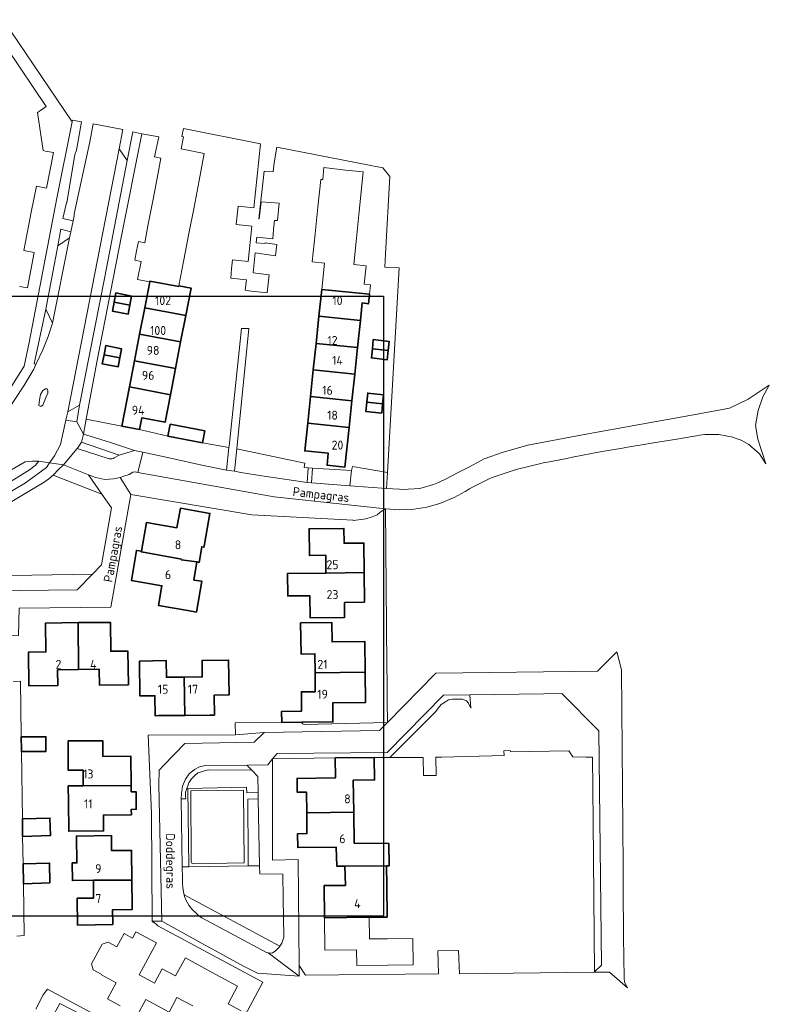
# Model space of a CAD drawing. Header units: metres. Extents: x 247993 to 248761, y 480503 to 480935.
# Tile 12 of 13: x 248427 to 248578, y 480631 to 480828. Entities that reach past the tile are written whole.
import ezdxf
from ezdxf.enums import TextEntityAlignment as Align

# ---------------------------------------------------------------- set-up
doc = ezdxf.new("R2010")
doc.units = ezdxf.units.M
for name, color, linetype, lineweight in [('B-XX-GR-GROENVOORZIENING-GV', 80, 'Continuous', 18), ('B-XX-OG-BEBOUWING-GV', 7, 'Continuous', 35), ('B-XX-OG-BEBOUWING-T18', 10, 'Continuous', 18), ('B-XX-OG-BEBOUWING_LOODS-GV', 7, 'Continuous', 35), ('B-XX-OG-TERREIN_ERF-GV', 7, 'Continuous', 18), ('B-XX-OG-TOPOGRAFIE-T18', 10, 'Continuous', 18), ('B-XX-VH-ONVERHARD-GV', 252, 'Continuous', 18), ('B-XX-VH-VERHARDING_GESLOTEN-GV', 252, 'Continuous', 18), ('B-XX-VH-VERHARDING_OPEN-GV', 252, 'Continuous', 18), ('N-BH-KL-ET_LS_OV_LICHTMAST-S', 7, 'Continuous', 25)]:
    doc.layers.add(name, color=color, linetype=linetype, lineweight=lineweight)
doc.styles.add('NLCS-ISO-M-T18', font='NLCS-ISO.ttf', dxfattribs={"height": 1.8})

msp = doc.modelspace()

# ---------------------------------------------------------------- linework, layer by layer
at = {"layer": 'B-XX-GR-GROENVOORZIENING-GV'}
for points in [[(248425.2, 480754.18), (248428.12, 480758.81), (248429.11, 480763.61), (248434.7, 480792.53), (248437.77, 480807.88), (248423.88, 480828.37)], [(248424.72, 480822.56), (248432.54, 480810.96), (248431.2, 480810.02), (248430.82, 480809.75), (248431.95, 480802.1), (248432.41, 480802.01), (248434.01, 480801.7), (248432.63, 480794.58), (248430.57, 480794.98), (248429.55, 480789.74), (248429.08, 480787.29), (248428.07, 480782.05), (248430.14, 480781.66), (248428.77, 480774.55), (248427.19, 480774.85)], [(248446.19, 480740.44), (248447.22, 480741.01), (248439.6, 480743.59), (248438.81, 480742.4), (248438.75, 480742.33), (248445.19, 480740.27)]]:
    msp.add_lwpolyline(points, dxfattribs=at)
for points in [[(248463.89, 480743.43), (248456.96, 480744.77), (248451.27, 480746.14), (248447.72, 480746.82), (248440.58, 480748.17), (248440.02, 480745.2), (248441.4, 480744.8), (248445.63, 480743.42), (248450.26, 480741.93), (248450.29, 480741.94), (248451.91, 480741.59), (248457.83, 480740.29), (248463.77, 480739), (248468.73, 480738), (248469.21, 480742.51)], [(248439.6, 480743.59), (248447.22, 480741.01), (248450.26, 480741.93), (248445.63, 480743.42), (248441.4, 480744.8), (248440.02, 480745.2)], [(248470.78, 480742.28), (248470.31, 480737.76), (248471.63, 480737.48), (248475.81, 480736.83), (248484.93, 480735.49), (248485.09, 480738.45), (248484.31, 480738.5), (248484.43, 480739.39)], [(248436.01, 480739.01), (248435.03, 480738.09), (248433.96, 480736.99), (248443.73, 480733.17), (248441.03, 480737.05)], [(248485.98, 480738.39), (248485.82, 480735.42), (248493.5, 480734.83), (248493.81, 480737.87)], [(248493.81, 480737.87), (248493.5, 480734.83), (248500.87, 480734.31), (248501.05, 480737.52), (248494, 480738.69)], [(248443.73, 480733.17), (248433.96, 480736.99), (248433.07, 480736.23), (248432.13, 480735.57), (248410.32, 480722.61), (248409.71, 480722.28), (248409.16, 480721.91), (248408.66, 480721.48), (248408.2, 480720.92), (248407.99, 480720.33), (248407.63, 480719.31), (248406.77, 480717.14), (248405.7, 480715.04), (248403.51, 480712), (248401.77, 480710.37), (248400.3, 480709.38), (248399.43, 480708.73), (248399.43, 480707.62), (248414.63, 480715.94), (248419.83, 480718.79), (248421.53, 480716.77), (248441.84, 480717.09), (248443.67, 480718.96), (248445.63, 480730.43)], [(248500.63, 480730.23), (248500.01, 480730.29), (248478.27, 480732.63), (248450.92, 480737.5), (248450.37, 480737.6), (248449.94, 480737.57), (248449.21, 480737.13), (248448.1, 480736.77), (248447.36, 480736.47), (248449.56, 480733.08), (248473.78, 480728.99), (248494.17, 480727.91), (248494.17, 480727.9), (248495.22, 480727.98), (248496.69, 480728.17), (248497.93, 480728.57), (248498.96, 480729), (248499.58, 480729.57)], [(248441.84, 480717.09), (248421.53, 480716.77), (248419.83, 480718.79), (248414.63, 480715.94), (248416.02, 480713.64), (248421.48, 480713.72), (248438.77, 480713.97)], [(248461.15, 480658.36), (248460.96, 480674.1), (248472.76, 480674.34), (248472.8, 480673.24), (248475.08, 480673.31), (248475.02, 480676.47), (248473.8, 480677.76), (248465.19, 480677.81), (248464.51, 480677.68), (248463.73, 480677.42), (248463, 480677.24), (248462.31, 480676.63), (248461.73, 480676), (248461.18, 480675.2), (248460.68, 480673.89), (248460.48, 480673.37), (248460.52, 480672.54), (248460.56, 480672.03), (248459.66, 480671.99), (248459.83, 480658.35)], [(248475.1, 480672.02), (248472.99, 480671.96), (248473.09, 480660.29), (248473.08, 480658.57), (248475.36, 480658.55)], [(248460.24, 480652.77), (248479.44, 480642.47), (248479.82, 480643.06), (248480.22, 480644.26), (248480.1, 480652.1), (248480.02, 480656.87), (248475.39, 480656.96), (248475.36, 480658.55), (248473.08, 480658.57), (248461.15, 480658.36), (248459.83, 480658.35), (248459.83, 480658.21), (248459.9, 480656.21), (248459.9, 480655.03), (248459.99, 480654.24), (248460.12, 480653.34)]]:
    msp.add_lwpolyline(points, close=True, dxfattribs=at)
msp.add_lwpolyline([(248445.19, 480740.27, 0.170742), (248446.19, 480740.44)], format="xyb", dxfattribs=at)
at = {"layer": 'B-XX-OG-BEBOUWING-GV'}
for points in [[(248452.31, 480770.54), (248460.55, 480769.02), (248461.61, 480774.5), (248459.18, 480774.97), (248459.16, 480774.84), (248453.34, 480775.89), (248453.32, 480775.75)], [(248487.29, 480768.87), (248495.59, 480767.98), (248495.96, 480771.52), (248497.25, 480771.37), (248497.45, 480773.27), (248487.85, 480774.21)], [(248446.2, 480771.71), (248449.34, 480771.1), (248449.68, 480772.91), (248446.55, 480773.53)], [(248446.2, 480771.71), (248445.84, 480769.89), (248449, 480769.29), (248449.34, 480771.1)], [(248451.29, 480765.26), (248459.53, 480763.71), (248460.55, 480769.02), (248452.31, 480770.54)], [(248486.71, 480763.4), (248495.02, 480762.61), (248495.59, 480767.98), (248487.29, 480768.87)], [(248459.53, 480763.71), (248451.29, 480765.26), (248450.26, 480759.94), (248458.51, 480758.4)], [(248501.17, 480761.98), (248501.37, 480763.82), (248498.18, 480764.17), (248498, 480762.32)], [(248444.16, 480761.13), (248447.31, 480760.53), (248447.65, 480762.34), (248444.51, 480762.96)], [(248495.02, 480762.61), (248486.71, 480763.4), (248486.15, 480758.12), (248494.46, 480757.24)], [(248498, 480762.32), (248497.82, 480760.49), (248500.99, 480760.14), (248501.17, 480761.98)], [(248444.16, 480761.13), (248443.81, 480759.3), (248446.97, 480758.71), (248447.31, 480760.53)], [(248450.26, 480759.94), (248449.24, 480754.67), (248457.49, 480753.1), (248458.51, 480758.4)], [(248493.9, 480751.9), (248494.46, 480757.24), (248486.15, 480758.12), (248485.59, 480752.78)], [(248457.49, 480753.1), (248449.24, 480754.67), (248447.72, 480746.82), (248451.27, 480746.14), (248451.77, 480748.49), (248456.42, 480747.6)], [(248485.02, 480747.43), (248493.34, 480746.55), (248493.9, 480751.9), (248485.59, 480752.78)], [(248500.04, 480751.27), (248500.26, 480753.09), (248497.07, 480753.43), (248496.89, 480751.6)], [(248496.89, 480751.6), (248496.7, 480749.77), (248499.88, 480749.43), (248500.04, 480751.27)], [(248463.89, 480743.43), (248464.36, 480745.83), (248457.43, 480747.18), (248456.96, 480744.77)], [(248493.34, 480746.55), (248485.02, 480747.43), (248484.43, 480741.84), (248489.14, 480741.36), (248488.9, 480738.97), (248492.5, 480738.59)], [(248459.66, 480720), (248462.8, 480719.54), (248463.25, 480719.46), (248463.76, 480722.59), (248464.2, 480722.51), (248464.3, 480723.09), (248465.4, 480729.28), (248459.48, 480730.32), (248458.76, 480726.4), (248452.66, 480727.45), (248451.67, 480721.7), (248451.64, 480721.55), (248459.68, 480720.13)], [(248488.68, 480717.3), (248496.37, 480717.42), (248496.32, 480723.34), (248492.32, 480723.3), (248492.28, 480726.28), (248485.3, 480726.21), (248485.36, 480720.86), (248488.64, 480720.9)], [(248462.8, 480719.54), (248459.66, 480720), (248459.68, 480720.13), (248451.64, 480721.55), (248451.67, 480721.7), (248450.66, 480721.86), (248449.66, 480715.81), (248455.76, 480714.78), (248455.05, 480710.81), (248460.95, 480709.8), (248462.68, 480709.49), (248463.78, 480715.67), (248462.19, 480715.9)], [(248496.37, 480717.42), (248488.68, 480717.3), (248480.97, 480717.21), (248481.02, 480712.72), (248485.44, 480712.77), (248485.51, 480708.35), (248492.44, 480708.43), (248492.41, 480711.44), (248496.42, 480711.48)], [(248438.93, 480707.37), (248432.42, 480707.29), (248432.48, 480701.51), (248428.98, 480701.44), (248429.06, 480694.69), (248434.85, 480694.75), (248434.82, 480697.9), (248439.01, 480697.95)], [(248439.01, 480697.95), (248443.2, 480698), (248443.24, 480694.85), (248449.03, 480694.91), (248448.96, 480701.64), (248445.49, 480701.62), (248445.44, 480707.43), (248438.93, 480707.37)], [(248486.52, 480697.29), (248496.54, 480697.43), (248496.49, 480703.56), (248489.93, 480703.51), (248489.87, 480707.37), (248483.6, 480707.3), (248483.7, 480701.07), (248486.48, 480701.11)], [(248455.07, 480688.71), (248460.36, 480688.76), (248460.26, 480696.45), (248456.68, 480696.42), (248456.65, 480699.74), (248451.28, 480699.67), (248451.36, 480692.67), (248451.49, 480692.67), (248454.36, 480692.7), (248454.4, 480688.7)], [(248460.36, 480688.76), (248465.4, 480688.82), (248466.3, 480688.83), (248466.26, 480692.82), (248469.26, 480692.86), (248469.16, 480699.87), (248463.82, 480699.8), (248463.85, 480696.49), (248460.26, 480696.45)], [(248483.77, 480687.39), (248490.08, 480687.44), (248490.05, 480691.27), (248496.61, 480691.32), (248496.54, 480697.43), (248486.52, 480697.29), (248486.55, 480693.5), (248483.76, 480693.5), (248483.76, 480689.58), (248479.77, 480689.54), (248479.8, 480687.35)], [(248439.99, 480674.59), (248449.6, 480674.68), (248449.56, 480680.54), (248443.93, 480680.51), (248443.91, 480683.68), (248436.94, 480683.63), (248436.98, 480677.74), (248439.97, 480677.76)], [(248498.38, 480680.31), (248490.55, 480680.21), (248490.58, 480676.2), (248482.89, 480676.1), (248482.92, 480673.34), (248484.77, 480673.36), (248484.82, 480669.19), (248494.26, 480669.33), (248494.16, 480675.73), (248498.45, 480675.8)], [(248449.61, 480673.42), (248449.6, 480674.68), (248439.99, 480674.59), (248436.98, 480674.59), (248437.01, 480671.4), (248437.06, 480665.52), (248444.05, 480665.57), (248444.03, 480668.74), (248449.64, 480668.8), (248449.63, 480669.9), (248450.61, 480669.91), (248450.59, 480673.42)], [(248492.47, 480658.5), (248500.83, 480658.54), (248501.38, 480658.57), (248501.28, 480663.06), (248494.36, 480663.08), (248494.26, 480669.33), (248484.82, 480669.19), (248484.86, 480665.02), (248483.01, 480664.99), (248483.04, 480662.22), (248490.77, 480662.31), (248490.88, 480658.48)], [(248427.82, 480664.48), (248433.38, 480664.62), (248433.29, 480668.15), (248427.77, 480668.01)], [(248437.77, 480659.15), (248437.82, 480655.61), (248442.02, 480655.66), (248449.75, 480655.72), (248449.69, 480661.66), (248445.67, 480661.61), (248445.64, 480664.62), (248438.6, 480664.55), (248438.7, 480659.16)], [(248500.88, 480654.67), (248500.83, 480658.54), (248492.47, 480658.5), (248492.58, 480654.65), (248488.31, 480654.61), (248488.37, 480648.15), (248497.36, 480648.25), (248500.96, 480648.29)], [(248445.93, 480646.77), (248445.87, 480649.74), (248449.79, 480649.77), (248449.78, 480650.7), (248449.75, 480655.72), (248442.02, 480655.66), (248442.06, 480652.1), (248438.78, 480652.06), (248438.83, 480646.68)]]:
    msp.add_lwpolyline(points, close=True, dxfattribs=at)
at = {"layer": 'B-XX-OG-BEBOUWING_LOODS-GV'}
for points in [[(248427.56, 480681.93), (248427.57, 480681.5), (248432.5, 480681.53), (248432.48, 480684.48), (248427.52, 480684.45)], [(248427.9, 480658.95), (248427.96, 480654.95), (248433.28, 480655.18), (248433.22, 480659.1)]]:
    msp.add_lwpolyline(points, close=True, dxfattribs=at)
at = {"layer": 'B-XX-OG-TERREIN_ERF-GV'}
for points in [[(248503.37, 480778.59), (248500.5, 480778.72), (248500.67, 480781.37), (248501.53, 480796.88), (248500.08, 480798.66), (248478.82, 480802.8), (248478.3, 480799.64), (248478.1, 480797.81), (248476.27, 480798), (248475.21, 480788.41), (248475.28, 480788.4), (248475.7, 480791.84), (248479.27, 480791.52), (248478.97, 480788.05), (248478.38, 480788.09), (248478.19, 480786.24), (248478.01, 480784.41), (248474.84, 480784.73), (248474.7, 480783.58), (248476.5, 480783.44), (248476.5, 480783.6), (248478.8, 480783.27), (248478.56, 480780.98), (248474.51, 480781.61), (248474.08, 480777.56), (248477.26, 480777.2), (248477.08, 480775.36), (248476.9, 480773.53), (248473.73, 480773.88), (248473.21, 480773.97), (248472.48, 480774.12), (248472.74, 480776.18), (248469.57, 480776.51), (248469.75, 480778.34), (248469.94, 480780.16), (248473.11, 480779.84), (248473.84, 480786.96), (248470.66, 480787.28), (248470.85, 480789.11), (248471.04, 480790.94), (248474.22, 480790.61), (248475.57, 480803.46), (248460.13, 480806.52), (248459.76, 480804.9), (248460.08, 480804.83), (248459.62, 480802.45), (248464.28, 480801.55), (248463.23, 480796.09), (248462.21, 480790.77), (248461.19, 480785.47), (248460.18, 480780.18), (248459.18, 480774.97), (248461.61, 480774.5), (248460.55, 480769.02), (248459.53, 480763.71), (248458.51, 480758.4), (248457.49, 480753.1), (248456.42, 480747.6), (248451.77, 480748.49), (248451.27, 480746.14), (248456.96, 480744.77), (248457.43, 480747.18), (248464.36, 480745.83), (248463.89, 480743.43), (248469.21, 480742.51), (248469.24, 480742.79), (248471.77, 480766.38), (248472.39, 480766.39), (248473.23, 480766.4), (248470.78, 480742.28), (248484.43, 480739.39), (248484.31, 480738.5), (248485.09, 480738.45), (248485.98, 480738.39), (248493.81, 480737.87), (248494, 480738.69), (248501.05, 480737.52)], [(248440.58, 480748.17), (248447.72, 480746.82), (248449.24, 480754.67), (248450.26, 480759.94), (248451.29, 480765.26), (248452.31, 480770.54), (248453.32, 480775.75), (248453.29, 480775.76), (248450.89, 480776.25), (248451.6, 480779.87), (248450.32, 480780.11), (248450.68, 480782), (248451.04, 480783.89), (248452.32, 480783.62), (248452.96, 480786.97), (248454, 480792.37), (248455.02, 480797.66), (248455.58, 480800.55), (248454.29, 480800.83), (248455.18, 480804.89), (248451.74, 480805.47), (248447.68, 480785.01), (248442.73, 480759.64)], [(248494.81, 480784.55), (248494.26, 480779.22), (248496.74, 480778.95), (248496.36, 480775.31), (248497.65, 480775.17), (248497.45, 480773.27), (248497.25, 480771.37), (248495.96, 480771.52), (248495.59, 480767.98), (248495.02, 480762.61), (248494.46, 480757.24), (248493.9, 480751.9), (248493.34, 480746.55), (248492.5, 480738.59), (248488.9, 480738.97), (248489.14, 480741.36), (248484.43, 480741.84), (248485.02, 480747.43), (248485.59, 480752.78), (248486.15, 480758.12), (248486.71, 480763.4), (248487.29, 480768.87), (248487.85, 480774.21), (248488.41, 480779.48), (248488.4, 480779.49), (248485.92, 480779.76), (248486.51, 480785.38), (248487.06, 480790.73), (248487.64, 480796.31), (248488.03, 480796.27), (248488.27, 480798.68), (248492.62, 480798.19), (248496.18, 480797.83), (248495.36, 480789.87)], [(248449.34, 480771.1), (248449, 480769.29), (248445.84, 480769.89), (248446.2, 480771.71), (248446.55, 480773.53), (248449.68, 480772.91)], [(248498, 480762.32), (248498.18, 480764.17), (248501.37, 480763.82), (248501.17, 480761.98), (248500.99, 480760.14), (248497.82, 480760.49)], [(248447.31, 480760.53), (248446.97, 480758.71), (248443.81, 480759.3), (248444.16, 480761.13), (248444.51, 480762.96), (248447.65, 480762.34)], [(248496.89, 480751.6), (248497.07, 480753.43), (248500.26, 480753.09), (248500.04, 480751.27), (248499.88, 480749.43), (248496.7, 480749.77)], [(248464.3, 480723.09), (248464.2, 480722.51), (248463.76, 480722.59), (248463.25, 480719.46), (248462.8, 480719.54), (248462.19, 480715.9), (248463.78, 480715.67), (248462.68, 480709.49), (248460.95, 480709.8), (248455.05, 480710.81), (248455.76, 480714.78), (248449.66, 480715.81), (248450.66, 480721.86), (248451.67, 480721.7), (248452.66, 480727.45), (248458.76, 480726.4), (248459.48, 480730.32), (248465.4, 480729.28)], [(248488.68, 480717.3), (248488.64, 480720.9), (248485.36, 480720.86), (248485.3, 480726.21), (248492.28, 480726.28), (248492.32, 480723.3), (248496.32, 480723.34), (248496.37, 480717.42), (248496.42, 480711.48), (248492.41, 480711.44), (248492.44, 480708.43), (248485.51, 480708.35), (248485.44, 480712.77), (248481.02, 480712.72), (248480.97, 480717.21)], [(248439.01, 480697.95), (248434.82, 480697.9), (248434.85, 480694.75), (248429.06, 480694.69), (248428.98, 480701.44), (248432.48, 480701.51), (248432.42, 480707.29), (248438.93, 480707.37), (248445.44, 480707.43), (248445.49, 480701.62), (248448.96, 480701.64), (248449.03, 480694.91), (248443.24, 480694.85), (248443.2, 480698)], [(248483.77, 480687.39), (248479.8, 480687.35), (248479.77, 480689.54), (248483.76, 480689.58), (248483.76, 480693.5), (248486.55, 480693.5), (248486.52, 480697.29), (248486.48, 480701.11), (248483.7, 480701.07), (248483.6, 480707.3), (248489.87, 480707.37), (248489.93, 480703.51), (248496.49, 480703.56), (248496.54, 480697.43), (248496.61, 480691.32), (248490.05, 480691.27), (248490.08, 480687.44)], [(248460.36, 480688.76), (248455.07, 480688.71), (248454.4, 480688.7), (248454.36, 480692.7), (248451.49, 480692.67), (248451.36, 480692.67), (248451.28, 480699.67), (248456.65, 480699.74), (248456.68, 480696.42), (248460.26, 480696.45), (248463.85, 480696.49), (248463.82, 480699.8), (248469.16, 480699.87), (248469.26, 480692.86), (248466.26, 480692.82), (248466.3, 480688.83), (248465.4, 480688.82)], [(248439.99, 480674.59), (248439.97, 480677.76), (248436.98, 480677.74), (248436.94, 480683.63), (248443.91, 480683.68), (248443.93, 480680.51), (248449.56, 480680.54), (248449.6, 480674.68), (248449.61, 480673.42), (248450.59, 480673.42), (248450.61, 480669.91), (248449.63, 480669.9), (248449.64, 480668.8), (248444.03, 480668.74), (248444.05, 480665.57), (248437.06, 480665.52), (248437.01, 480671.4), (248436.98, 480674.59)], [(248511.26, 480636.88), (248511.17, 480641.49), (248515.32, 480641.54), (248515.46, 480636.92), (248542.43, 480637.2), (248542.57, 480637.32), (248542.3, 480667.53), (248542.16, 480680.37), (248540.88, 480680.39), (248538.2, 480680.42), (248537.42, 480681.62), (248525.69, 480681.42), (248525.67, 480681.68), (248524.4, 480681.61), (248524.42, 480680.69), (248511.96, 480680.37), (248510.76, 480680.34), (248510.82, 480676.7), (248508.23, 480676.69), (248508.19, 480680.32), (248501.53, 480680.32), (248498.38, 480680.31), (248498.45, 480675.8), (248494.16, 480675.73), (248494.26, 480669.33), (248494.36, 480663.08), (248501.28, 480663.06), (248501.38, 480658.57), (248500.83, 480658.54), (248500.88, 480654.67), (248500.96, 480648.29), (248497.36, 480648.25), (248497.41, 480643.9), (248501.02, 480643.94), (248506.12, 480643.99), (248506.19, 480638.68), (248501.08, 480638.62), (248494.87, 480638.54), (248494.85, 480641.69), (248488.44, 480641.65), (248488.37, 480648.15), (248488.31, 480654.61), (248492.58, 480654.65), (248492.47, 480658.5), (248490.88, 480658.48), (248490.77, 480662.31), (248483.04, 480662.22), (248483.01, 480664.99), (248484.86, 480665.02), (248484.82, 480669.19), (248484.77, 480673.36), (248482.92, 480673.34), (248482.89, 480676.1), (248490.58, 480676.2), (248490.55, 480680.21), (248477.98, 480680.03), (248477.97, 480659.7), (248483.14, 480659.83), (248483.3, 480638.53), (248484.59, 480636.61)], [(248449.78, 480650.7), (248449.79, 480649.77), (248445.87, 480649.74), (248445.93, 480646.77), (248438.83, 480646.68), (248438.78, 480652.06), (248442.06, 480652.1), (248442.02, 480655.66), (248437.82, 480655.61), (248437.77, 480659.15), (248438.7, 480659.16), (248438.6, 480664.55), (248445.64, 480664.62), (248445.67, 480661.61), (248449.69, 480661.66), (248449.75, 480655.72)]]:
    msp.add_lwpolyline(points, close=True, dxfattribs=at)
for points in [[(248465.76, 480616.12), (248475.99, 480635.2), (248454.93, 480646.52), (248454.6, 480646.87), (248454.3, 480647.1), (248454.01, 480647.31), (248453.87, 480647.34), (248453.84, 480647.34), (248453.84, 480647.43), (248453.66, 480669.09), (248453.03, 480684.8), (248453.03, 480684.81), (248470.51, 480684.86), (248470.5, 480687.23), (248483.77, 480687.39), (248483.9, 480687.22), (248484.08, 480687.04), (248484.31, 480686.92), (248501.02, 480687.3), (248500.98, 480691.65), (248500.95, 480695.35), (248500.93, 480698.8), (248500.67, 480730.23), (248500.63, 480730.23), (248499.58, 480729.57), (248498.96, 480729), (248497.93, 480728.57), (248496.69, 480728.17), (248495.22, 480727.98), (248494.17, 480727.9), (248494.17, 480727.91), (248473.78, 480728.99), (248449.56, 480733.08), (248445.52, 480710.5), (248427.1, 480710.26)], [(248425.9, 480695.58), (248427.36, 480695.6), (248427.52, 480684.69), (248427.52, 480684.45), (248432.48, 480684.48), (248432.5, 480681.53), (248427.57, 480681.5), (248427.77, 480668.01), (248433.29, 480668.15), (248433.38, 480664.62), (248427.82, 480664.48), (248427.9, 480658.95), (248433.22, 480659.1), (248433.28, 480655.18), (248427.96, 480654.95), (248428.12, 480644.6), (248428.12, 480644.57), (248426.62, 480644.43)], [(248447.41, 480630.49), (248444.85, 480631.88), (248446.6, 480635.1), (248443.66, 480636.71), (248443.7, 480636.79), (248441.98, 480637.68), (248441.62, 480638.89), (248443.79, 480642.86), (248444.97, 480643.22), (248446.72, 480642.33), (248448.16, 480644.97), (248449.86, 480644.05), (248450.54, 480645.31), (248454.67, 480643.08), (248451.22, 480636.67), (248453.78, 480635.3), (248454.31, 480635.02), (248455.84, 480637.91), (248458.5, 480636.47), (248460.47, 480640.09), (248465.72, 480637.25), (248470.93, 480634.4), (248469.09, 480630.88), (248471.67, 480629.47)], [(248430.49, 480629.83), (248431.97, 480632.66), (248432.82, 480633.82), (248445.52, 480627)], [(248461.98, 480630.44), (248458.77, 480632.14), (248457.23, 480629.23), (248452.52, 480631.73), (248450.84, 480628.63)], [(248439.72, 480628.64), (248435.27, 480630.95), (248433.74, 480628.11)]]:
    msp.add_lwpolyline(points, dxfattribs=at)
at = {"layer": 'B-XX-VH-ONVERHARD-GV'}
for points in [[(248462.07, 480658.96), (248472.27, 480659.2), (248472.16, 480673.75), (248461.58, 480673.61)], [(248461.58, 480673.61), (248461.67, 480659.42)]]:
    msp.add_lwpolyline(points, dxfattribs=at)
msp.add_lwpolyline([(248461.67, 480659.42, 0.304016), (248462.07, 480658.96)], format="xyb", dxfattribs=at)
at = {"layer": 'B-XX-VH-VERHARDING_GESLOTEN-GV'}
msp.add_lwpolyline([(248414.11, 480731.38), (248428.33, 480739.67), (248429.83, 480739.76), (248430.63, 480739.79), (248431.07, 480739.77), (248433.24, 480739.44), (248434.2, 480740.86), (248435.4, 480743.14), (248435.89, 480745.27), (248436.47, 480747.97), (248436.67, 480748.9), (248436.92, 480749.68), (248447.18, 480802.43), (248447.92, 480806.31), (248441.94, 480807.48), (248441.28, 480803.84), (248438.17, 480789.41), (248438.18, 480789.01), (248437.96, 480788), (248437.49, 480785.82), (248437.21, 480784.56), (248433.79, 480767.48), (248432.92, 480764.77), (248431.9, 480762.14), (248430.48, 480759.18), (248430.04, 480758.26), (248428.07, 480754.87), (248424.42, 480749.38)], dxfattribs=at)
for points in [[(248431.19, 480752.11), (248431.08, 480750.96), (248431.34, 480750.8), (248431.6, 480750.8), (248431.9, 480751.04), (248432.51, 480752.68), (248432.9, 480753.41), (248432.88, 480753.86), (248432.77, 480754.28), (248432.4, 480754.3), (248431.88, 480753.97), (248431.42, 480753.12)], [(248431.19, 480752.11), (248431.42, 480753.12), (248431.88, 480753.97), (248432.4, 480754.3), (248432.77, 480754.28), (248432.88, 480753.86), (248432.9, 480753.41), (248432.51, 480752.68), (248431.9, 480751.04), (248431.6, 480750.8), (248431.34, 480750.8), (248431.08, 480750.96)], [(248570.81, 480744.41), (248571.81, 480744.08), (248572.01, 480743.97), (248573.53, 480743.13), (248575.7, 480741.26), (248576.97, 480739.23), (248575.34, 480744.22), (248574.92, 480746.96), (248575.4, 480749.94), (248576.35, 480752.68), (248577.66, 480755.01), (248573.44, 480752.19), (248569.68, 480750.41), (248562.44, 480749.08), (248552.01, 480747.23), (248540.2, 480745.07), (248529.18, 480742.96), (248524.28, 480741.6), (248520.47, 480740.21), (248517.48, 480738.63), (248515.23, 480737.47), (248512.81, 480736.21), (248511.24, 480735.51), (248510.24, 480735.07), (248507.56, 480734.32), (248505.21, 480734.17), (248504.7, 480734.07), (248500.87, 480734.31), (248493.5, 480734.83), (248485.82, 480735.42), (248484.96, 480735.49), (248484.93, 480735.49), (248475.81, 480736.83), (248471.63, 480737.48), (248470.31, 480737.76), (248468.73, 480738), (248463.77, 480739), (248457.83, 480740.29), (248451.91, 480741.59), (248450.92, 480737.5), (248478.27, 480732.63), (248500.01, 480730.29), (248500.63, 480730.23), (248500.67, 480730.23), (248503.5, 480729.99), (248503.5, 480729.98), (248506.31, 480730.12), (248508.91, 480730.57), (248511.56, 480731.28), (248514.39, 480732.46), (248516.6, 480733.7), (248517.52, 480734.22), (248518.07, 480734.53), (248521.47, 480736.21), (248522.02, 480736.48), (248522.64, 480736.69), (248526.83, 480738.09), (248531.81, 480739.31), (248532.53, 480739.49), (248533.13, 480739.6), (248537.03, 480740.34), (248538.17, 480740.56), (248543.74, 480741.62), (248548.2, 480742.39), (248549.19, 480742.56), (248552.89, 480743.19), (248553.63, 480743.32), (248553.99, 480743.38), (248559.13, 480744.19), (248562.58, 480744.78), (248563.07, 480744.87), (248563.68, 480744.97), (248564.72, 480745.13), (248567.52, 480745.14), (248570.31, 480744.58)], [(248415.08, 480729.68), (248406.87, 480725), (248405.57, 480724.05), (248405.65, 480723.43), (248405.7, 480722.02), (248405.59, 480720.62), (248405.3, 480719.01), (248405.33, 480719.08), (248406.1, 480721.17), (248406.91, 480722.41), (248408.16, 480723.54), (248410.5, 480724.96), (248413.33, 480726.54), (248428.39, 480735.42), (248432.59, 480738.48), (248433.24, 480739.44), (248431.07, 480739.77), (248430.32, 480738.89), (248429.2, 480738.02), (248426.54, 480736.37), (248420.88, 480732.99)]]:
    msp.add_lwpolyline(points, close=True, dxfattribs=at)
at = {"layer": 'B-XX-VH-VERHARDING_OPEN-GV'}
for points in [[(248424.42, 480749.38), (248428.07, 480754.87), (248430.04, 480758.26), (248430.48, 480759.18), (248430.16, 480759.29), (248432.5, 480770.26), (248434.86, 480782.97), (248435.47, 480786.3), (248437.49, 480785.82), (248437.96, 480788), (248435.91, 480788.46), (248436.65, 480791.64), (248436.66, 480791.66), (248438.32, 480801.26), (248438.63, 480802.17), (248439.62, 480807.84), (248437.83, 480808.23), (248437.77, 480807.88), (248434.7, 480792.53), (248429.11, 480763.61), (248428.12, 480758.81), (248425.2, 480754.18)], [(248445.19, 480740.27), (248438.75, 480742.33), (248436.01, 480739.01), (248441.03, 480737.05), (248441.37, 480736.92), (248442.5, 480736.47), (248444.32, 480736.12), (248446.08, 480736.21), (248447.36, 480736.47), (248448.1, 480736.77), (248449.21, 480737.13), (248449.94, 480737.57), (248450.37, 480737.6), (248450.92, 480737.5), (248451.91, 480741.59), (248450.29, 480741.94), (248450.26, 480741.93), (248447.22, 480741.01), (248446.19, 480740.44)], [(248426.62, 480644.43), (248428.12, 480644.57), (248428.12, 480644.6), (248427.96, 480654.95), (248427.9, 480658.95), (248427.82, 480664.48), (248427.77, 480668.01), (248427.57, 480681.5), (248427.56, 480681.93), (248427.52, 480684.45), (248427.52, 480684.69), (248427.36, 480695.6), (248425.9, 480695.58)], [(248461.67, 480659.42), (248461.58, 480673.61), (248472.16, 480673.75), (248472.27, 480659.2), (248462.07, 480658.96)]]:
    msp.add_lwpolyline(points, dxfattribs=at)
for points in [[(248439.26, 480751), (248438.7, 480747.69), (248440.02, 480745.2), (248440.58, 480748.17), (248442.73, 480759.64), (248447.68, 480785.01), (248451.74, 480805.47), (248449.96, 480805.87), (248448.8, 480800.14), (248444.29, 480776.79), (248439.26, 480751.01)], [(248439.26, 480751), (248439.26, 480751.01), (248444.29, 480776.79), (248448.8, 480800.14), (248447.18, 480802.43), (248436.92, 480749.68)], [(248434.86, 480782.97), (248432.5, 480770.26), (248433.79, 480767.48), (248437.21, 480784.56)], [(248433.79, 480767.48), (248432.5, 480770.26), (248430.16, 480759.29), (248430.48, 480759.18), (248431.9, 480762.14), (248432.92, 480764.77)], [(248469.21, 480742.51), (248468.73, 480738), (248470.31, 480737.76), (248470.78, 480742.28), (248473.23, 480766.4), (248472.39, 480766.39), (248471.77, 480766.38), (248469.24, 480742.79)], [(248438.7, 480747.69), (248439.26, 480751), (248436.92, 480749.68), (248436.67, 480748.9), (248436.47, 480747.97)], [(248438.75, 480742.33), (248438.81, 480742.4), (248439.6, 480743.59), (248440.02, 480745.2), (248438.7, 480747.69), (248436.47, 480747.97), (248435.89, 480745.27), (248435.4, 480743.14), (248434.2, 480740.86), (248433.24, 480739.44), (248436.01, 480739.01)], [(248407.99, 480720.33), (248408.2, 480720.92), (248408.66, 480721.48), (248409.16, 480721.91), (248409.71, 480722.28), (248410.32, 480722.61), (248432.13, 480735.57), (248433.07, 480736.23), (248433.96, 480736.99), (248435.03, 480738.09), (248436.01, 480739.01), (248433.24, 480739.44), (248432.59, 480738.48), (248428.39, 480735.42), (248413.33, 480726.54), (248410.5, 480724.96), (248408.16, 480723.54), (248406.91, 480722.41), (248406.1, 480721.17)], [(248415.08, 480729.68), (248420.88, 480732.99), (248426.54, 480736.37), (248429.2, 480738.02), (248430.32, 480738.89), (248431.07, 480739.77), (248430.63, 480739.79), (248429.83, 480739.76), (248428.33, 480739.67), (248414.11, 480731.38)], [(248485.98, 480738.39), (248485.09, 480738.45), (248484.93, 480735.49), (248484.96, 480735.49), (248485.82, 480735.42)], [(248447.36, 480736.47), (248446.08, 480736.21), (248444.32, 480736.12), (248442.5, 480736.47), (248441.37, 480736.92), (248441.03, 480737.05), (248443.73, 480733.17), (248445.63, 480730.43), (248443.67, 480718.96), (248441.84, 480717.09), (248438.77, 480713.97), (248421.48, 480713.72), (248421.62, 480706.18), (248421.61, 480704.61), (248427, 480704.76), (248427, 480704.82), (248427.1, 480710.26), (248445.52, 480710.5), (248449.56, 480733.08)], [(248459.66, 480671.99), (248459.69, 480673.1), (248459.93, 480674.52), (248460.47, 480675.98), (248461.22, 480677.02), (248462.32, 480677.87), (248463.29, 480678.46), (248464.19, 480678.66), (248464.61, 480678.72), (248472.82, 480678.79), (248477.05, 480678.84), (248477.98, 480680.03), (248478.89, 480681.08), (248501, 480681.31), (248512.3, 480692.79), (248517.58, 480692.87), (248532.38, 480693.1), (248536, 480693.16), (248543.42, 480685.69), (248544, 480638.63), (248542.57, 480637.32), (248542.43, 480637.2), (248545.61, 480637.23), (248549.23, 480634.09), (248548.57, 480635.23), (248548.5, 480636.04), (248548.43, 480644.33), (248548.35, 480654.16), (248548.31, 480658.46), (248547.97, 480697.9), (248547.08, 480701.53), (248543.21, 480697.6), (248510.71, 480697.2), (248501.02, 480687.3), (248499.46, 480685.71), (248476.32, 480685.33), (248474.29, 480683.37), (248460.4, 480683.09), (248456.1, 480678.71), (248455.24, 480677.74), (248455.13, 480674.79), (248455.72, 480647.48), (248463.73, 480643.07), (248472.3, 480638.37), (248473.5, 480637.76), (248474.98, 480637.01), (248483.32, 480636.43), (248477.07, 480641.08), (248476.76, 480641.2), (248463.79, 480648.1), (248463.26, 480648.46), (248462.53, 480649.18), (248461.9, 480649.71), (248461.16, 480650.7), (248460.66, 480651.58), (248460.32, 480652.4), (248460.24, 480652.77), (248460.12, 480653.34), (248459.99, 480654.24), (248459.9, 480655.03), (248459.9, 480656.21), (248459.83, 480658.21), (248459.83, 480658.35)], [(248490.55, 480680.21), (248498.38, 480680.31), (248501.53, 480680.32), (248510.73, 480689.52), (248511.22, 480690.22), (248511.8, 480690.93), (248512.68, 480691.48), (248513.28, 480691.87), (248514.11, 480691.99), (248515.18, 480692.04), (248516.12, 480692.02), (248516.89, 480691.66), (248517.3, 480691.18), (248517.57, 480690.6), (248517.74, 480690.19), (248517.58, 480692.87), (248512.3, 480692.79), (248501, 480681.31), (248478.89, 480681.08), (248477.98, 480680.03)], [(248470.51, 480684.86), (248476.32, 480685.33), (248499.46, 480685.71), (248501.02, 480687.3), (248484.31, 480686.92), (248484.08, 480687.04), (248483.9, 480687.22), (248483.77, 480687.39), (248470.5, 480687.23)], [(248453.84, 480647.43), (248455.72, 480647.48), (248455.13, 480674.79), (248455.24, 480677.74), (248456.1, 480678.71), (248460.4, 480683.09), (248474.29, 480683.37), (248476.32, 480685.33), (248470.51, 480684.86), (248453.03, 480684.81), (248453.03, 480684.8), (248453.66, 480669.09)], [(248475.1, 480672.02), (248475.36, 480658.55), (248475.39, 480656.96), (248480.02, 480656.87), (248480.1, 480652.1), (248480.22, 480644.26), (248479.82, 480643.06), (248479.44, 480642.47), (248479.31, 480642.27), (248478.49, 480641.47), (248477.99, 480641.12), (248477.58, 480641.04), (248477.32, 480641.03), (248477.07, 480641.08), (248483.32, 480636.43), (248483.3, 480638.53), (248483.14, 480659.83), (248477.97, 480659.7), (248477.98, 480680.03), (248477.05, 480678.84), (248472.82, 480678.79), (248473.8, 480677.76), (248475.02, 480676.47), (248475.08, 480673.31)], [(248472.82, 480678.79), (248464.61, 480678.72), (248464.19, 480678.66), (248463.29, 480678.46), (248462.32, 480677.87), (248461.22, 480677.02), (248460.47, 480675.98), (248459.93, 480674.52), (248459.69, 480673.1), (248459.66, 480671.99), (248460.56, 480672.03), (248460.52, 480672.54), (248460.48, 480673.37), (248460.68, 480673.89), (248461.18, 480675.2), (248461.73, 480676), (248462.31, 480676.63), (248463, 480677.24), (248463.73, 480677.42), (248464.51, 480677.68), (248465.19, 480677.81), (248473.8, 480677.76)], [(248472.99, 480671.96), (248475.1, 480672.02), (248475.08, 480673.31), (248472.8, 480673.24), (248472.76, 480674.34), (248460.96, 480674.1), (248461.15, 480658.36), (248473.08, 480658.57), (248473.09, 480660.29)], [(248479.44, 480642.47), (248460.24, 480652.77), (248460.32, 480652.4), (248460.66, 480651.58), (248461.16, 480650.7), (248461.9, 480649.71), (248462.53, 480649.18), (248463.26, 480648.46), (248463.79, 480648.1), (248476.76, 480641.2), (248477.07, 480641.08), (248477.32, 480641.03), (248477.58, 480641.04), (248477.99, 480641.12), (248478.49, 480641.47), (248479.31, 480642.27)]]:
    msp.add_lwpolyline(points, close=True, dxfattribs=at)
for points in [[(248446.19, 480740.44, -0.170742), (248445.19, 480740.27)], [(248462.07, 480658.96, -0.304016), (248461.67, 480659.42)]]:
    msp.add_lwpolyline(points, format="xyb", dxfattribs=at)
at = {"layer": 'N-BH-KL-ET_LS_OV_LICHTMAST-S'}
msp.add_lwpolyline([(248300.37, 480772.88), (248500.25, 480772.88), (248500.25, 480648.44), (248300.37, 480648.44)], close=True, dxfattribs=at)

# ---------------------------------------------------------------- texts
at = {"layer": 'B-XX-OG-BEBOUWING-T18', "style": 'NLCS-ISO-M-T18'}
for s, p in [('102', (248456, 480772)), ('10', (248491, 480772)), ('100', (248455, 480766)), ('12', (248490, 480764)), ('98', (248454, 480762)), ('14', (248491, 480760)), ('96', (248453, 480757)), ('16', (248489, 480754)), ('94', (248451, 480750)), ('18', (248490, 480749)), ('20', (248491, 480743)), ('8', (248459, 480723)), ('25', (248490, 480719)), ('6', (248457, 480717)), ('23', (248490, 480713)), ('2', (248435, 480699)), ('4', (248442, 480699)), ('21', (248488, 480699)), ('15', (248456, 480694)), ('17', (248462, 480694)), ('19', (248488, 480693)), ('13', (248441, 480677)), ('11', (248441, 480671)), ('8', (248493, 480672)), ('6', (248492, 480664)), ('9', (248443, 480658)), ('7', (248443, 480652)), ('4', (248495, 480651))]:
    msp.add_text(s, height=1.8, dxfattribs=at).set_placement(p, align=Align.MIDDLE_CENTER)
at = {"layer": 'B-XX-OG-TOPOGRAFIE-T18', "style": 'NLCS-ISO-M-T18'}
for s, rotation, p in [('Pampagras', 353.6, (248487.71, 480733.07)), ('Pampagras', 79.7, (248445.94, 480721.13)), ('Doddegras', 270.5, (248457.52, 480659.51))]:
    msp.add_text(s, height=1.8, rotation=rotation, dxfattribs=at).set_placement(p, align=Align.MIDDLE_CENTER)

doc.saveas('drawing.dxf')
